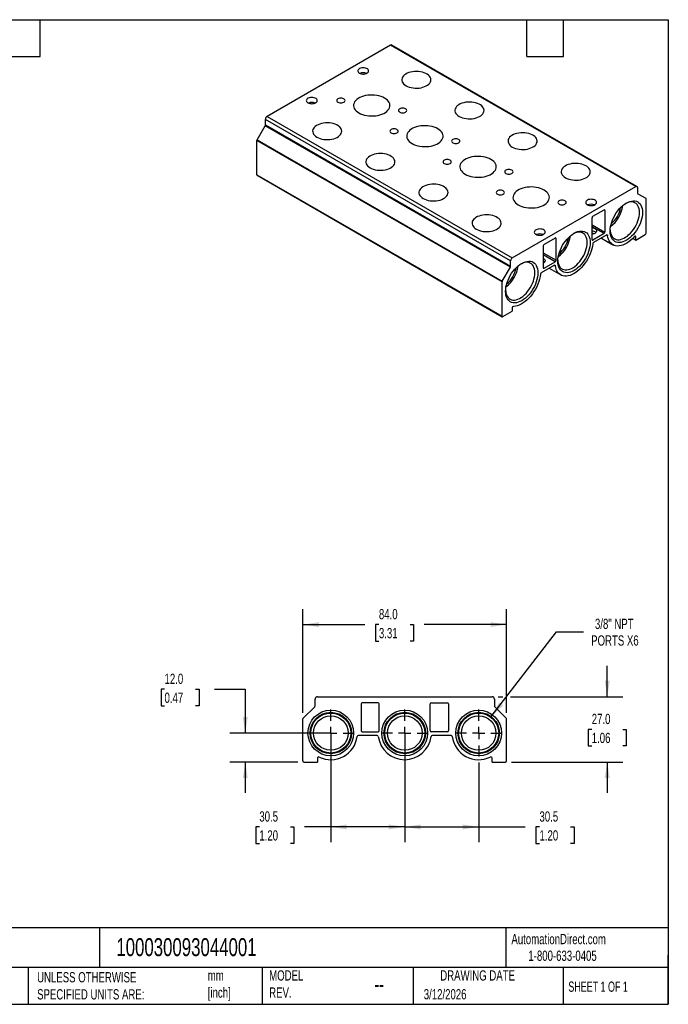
# Model space of a CAD drawing. Header units: millimetres. Extents: x 13 to 546, y 13 to 419.
# Tile 2 of 2: x 279 to 546, y 13 to 419. Entities that reach past the tile are written whole.
import ezdxf

# ---------------------------------------------------------------- set-up
doc = ezdxf.new("R2010")
doc.units = ezdxf.units.MM
doc.header["$LTSCALE"] = 2
doc.linetypes.add('SLD-Center', pattern=[19.05, 15.24, -1.27, 1.27, -1.27])
doc.linetypes.add('SLD-Solid', pattern=[0])
doc.layers.add('CENTER', color=40, linetype='SLD-Center')
doc.layers.add('DIMENSIONS', color=140, linetype='SLD-Solid', lineweight=25)
doc.layers.add('TEXT', color=140, linetype='SLD-Solid', lineweight=25)
doc.styles.add('SLDTEXTSTYLE0', font='TXT', dxfattribs={"width": 0.7})
doc.styles.add('SLDTEXTSTYLE1', font='TXT', dxfattribs={"width": 0.65})
doc.dimstyles.new('SLDDIMSTYLE0', dxfattribs={"dimtxt": 4.316016, "dimasz": 6.604, "dimexe": 0, "dimexo": 0.0625, "dimgap": 1.079004, "dimtad": 0, "dimtih": 1, "dimtoh": 1, "dimdec": 1, "dimrnd": 1e-09, "dimzin": 4, "dimdsep": 46, "dimtxsty": 'SLDTEXTSTYLE0', "dimsah": 1, "dimcen": 0.09, "dimadec": 0, "dimazin": 1, "dimtfac": 1, "dimtdec": 1, "dimtofl": 0, "dimtmove": 0, "dimatfit": 3, "dimfxl": 0, "dimfrac": 2, "dimtolj": 1, "dimtzin": 12, "dimarcsym": 0})
doc.dimstyles.new('SLDDIMSTYLE1', dxfattribs={"dimtxt": 4.316016, "dimasz": 6.604, "dimexe": 0, "dimexo": 0.0625, "dimgap": 1.079004, "dimtad": 0, "dimtih": 1, "dimtoh": 1, "dimdec": 1, "dimrnd": 1e-09, "dimzin": 4, "dimdsep": 46, "dimtxsty": 'SLDTEXTSTYLE0', "dimsah": 1, "dimcen": 0.09, "dimadec": 0, "dimazin": 1, "dimtfac": 1, "dimtdec": 1, "dimtmove": 0, "dimatfit": 0, "dimfxl": 0, "dimfrac": 2, "dimtolj": 1, "dimtzin": 12, "dimarcsym": 0})
doc.dimstyles.new('SLDDIMSTYLE2', dxfattribs={"dimtxt": 4.316016, "dimasz": 6.604, "dimexe": 0, "dimexo": 0.0625, "dimgap": 1.079004, "dimtad": 0, "dimtih": 1, "dimtoh": 1, "dimdec": 1, "dimrnd": 1e-09, "dimzin": 12, "dimdsep": 46, "dimtxsty": 'SLDTEXTSTYLE0', "dimsah": 1, "dimcen": 0.09, "dimadec": 0, "dimazin": 3, "dimtfac": 1, "dimtdec": 1, "dimtofl": 0, "dimtmove": 0, "dimatfit": 3, "dimfxl": 0, "dimfrac": 2, "dimtolj": 1, "dimtzin": 12, "dimarcsym": 0})
doc.dimstyles.new('SLDDIMSTYLE3', dxfattribs={"dimtxt": 4.316016, "dimasz": 6.604, "dimexe": 0, "dimexo": 0.0625, "dimgap": 1.079004, "dimtad": 0, "dimtih": 1, "dimtoh": 1, "dimdec": 1, "dimrnd": 1e-09, "dimzin": 12, "dimdsep": 46, "dimtxsty": 'SLDTEXTSTYLE0', "dimsah": 1, "dimcen": 0, "dimadec": 0, "dimazin": 3, "dimtfac": 1, "dimtdec": 1, "dimtofl": 0, "dimtmove": 0, "dimatfit": 3, "dimfxl": 0, "dimfrac": 2, "dimtolj": 1, "dimtzin": 12, "dimarcsym": 0})

# ---------------------------------------------------------------- blocks, each defined once
blk = doc.blocks.new('_D_1')
at = {"layer": 'DIMENSIONS'}
for p, q in [((520.93, 139.67), (520.93, 152.37)), ((475.92, 139.67), (477.91, 139.67)), ((480.95, 139.67), (527.28, 139.67)), ((514.52, 126.17), (513.07, 126.17)), ((513.07, 126.17), (513.07, 119.32)), ((527.34, 126.17), (528.79, 126.17)), ((528.79, 126.17), (528.79, 119.32)), ((513.07, 119.32), (514.52, 119.32)), ((528.79, 119.32), (527.34, 119.32)), ((481.42, 112.67), (527.28, 112.67)), ((520.93, 112.67), (520.93, 99.97))]:
    blk.add_line(p, q, dxfattribs=at)
for points in [[(520.93, 139.67), (521.95, 146.28), (519.91, 146.28)], [(520.93, 112.67), (519.91, 106.07), (521.95, 106.07)]]:
    blk.add_solid(points, dxfattribs=at)
at = {"layer": 'DIMENSIONS', "char_height": 4.233, "attachment_point": 1, "style": 'SLDTEXTSTYLE0'}
for s, insert in [('27.0', (514.52, 132.6)), ('1.06', (514.52, 124.77))]:
    blk.add_mtext(s, dxfattribs=dict(at, insert=insert))
blk = doc.blocks.new('_D_2')
at = {"layer": 'DIMENSIONS'}
for p, q in [((437.38, 112.46), (437.38, 79.57)), ((467.88, 112.46), (467.88, 79.57)), ((437.38, 85.92), (467.88, 85.92)), ((467.88, 85.92), (487.12, 85.92)), ((492.97, 85.92), (491.52, 85.92)), ((491.52, 85.92), (491.52, 79.06)), ((505.79, 85.92), (507.24, 85.92)), ((507.24, 85.92), (507.24, 79.06)), ((491.52, 79.06), (492.97, 79.06)), ((507.24, 79.06), (505.79, 79.06))]:
    blk.add_line(p, q, dxfattribs=at)
for points in [[(437.38, 85.92), (443.99, 84.9), (443.99, 86.93)], [(467.88, 85.92), (461.28, 86.93), (461.28, 84.9)]]:
    blk.add_solid(points, dxfattribs=at)
at = {"layer": 'DIMENSIONS', "char_height": 4.233, "attachment_point": 1, "style": 'SLDTEXTSTYLE0'}
for s, insert in [('30.5', (492.97, 92.34)), ('1.20', (492.97, 84.52))]:
    blk.add_mtext(s, dxfattribs=dict(at, insert=insert))
blk = doc.blocks.new('_D_3')
at = {"layer": 'DIMENSIONS'}
for p, q in [((473.09, 131.45), (499.99, 166.38)), ((499.99, 166.38), (511.11, 166.38))]:
    blk.add_line(p, q, dxfattribs=at)
blk.add_solid([(473.09, 131.45), (477.93, 136.06), (476.32, 137.3)], dxfattribs=at)
at = {"layer": 'DIMENSIONS', "char_height": 4.233, "attachment_point": 1, "style": 'SLDTEXTSTYLE0'}
for s, insert in [('3/8" NPT', (515.85, 171.84)), ('PORTS X6', (514.28, 164.98))]:
    blk.add_mtext(s, dxfattribs=dict(at, insert=insert))
blk = doc.blocks.new('_D_4')
at = {"layer": 'DIMENSIONS'}
for p, q in [((395.38, 133.01), (395.38, 175.78)), ((479.38, 133.01), (479.38, 175.78)), ((395.38, 169.43), (420.88, 169.43)), ((426.73, 169.43), (425.28, 169.43)), ((425.28, 169.43), (425.28, 162.57)), ((439.56, 169.43), (441.01, 169.43)), ((441.01, 169.43), (441.01, 162.57)), ((479.38, 169.43), (445.41, 169.43)), ((425.28, 162.57), (426.73, 162.57)), ((441.01, 162.57), (439.56, 162.57))]:
    blk.add_line(p, q, dxfattribs=at)
for points in [[(395.38, 169.43), (401.99, 168.41), (401.99, 170.44)], [(479.38, 169.43), (472.78, 170.44), (472.78, 168.41)]]:
    blk.add_solid(points, dxfattribs=at)
at = {"layer": 'DIMENSIONS', "char_height": 4.233, "attachment_point": 1, "style": 'SLDTEXTSTYLE0'}
for s, insert in [('84.0', (426.73, 175.85)), ('3.31', (426.73, 168.02))]:
    blk.add_mtext(s, dxfattribs=dict(at, insert=insert))
blk = doc.blocks.new('_D_5')
at = {"layer": 'DIMENSIONS'}
for p, q in [((338.3, 142.75), (336.85, 142.75)), ((336.85, 142.75), (336.85, 135.89)), ((351.13, 142.75), (352.58, 142.75)), ((352.58, 142.75), (352.58, 135.89)), ((358.91, 142.75), (371.61, 142.75)), ((371.61, 142.75), (371.61, 124.67)), ((336.85, 135.89), (338.3, 135.89)), ((352.58, 135.89), (351.13, 135.89)), ((404.34, 124.67), (365.26, 124.67)), ((393.34, 112.67), (365.26, 112.67)), ((371.61, 112.67), (371.61, 99.97))]:
    blk.add_line(p, q, dxfattribs=at)
for points in [[(371.61, 124.67), (372.63, 131.28), (370.6, 131.28)], [(371.61, 112.67), (370.6, 106.07), (372.63, 106.07)]]:
    blk.add_solid(points, dxfattribs=at)
at = {"layer": 'DIMENSIONS', "char_height": 4.233, "attachment_point": 1, "style": 'SLDTEXTSTYLE0'}
for s, insert in [('12.0', (338.3, 149.18)), ('0.47', (338.3, 141.35))]:
    blk.add_mtext(s, dxfattribs=dict(at, insert=insert))
blk = doc.blocks.new('_D_6')
at = {"layer": 'DIMENSIONS'}
for p, q in [((406.88, 122.13), (406.88, 79.57)), ((437.38, 122.13), (437.38, 79.57)), ((377.41, 85.92), (375.96, 85.92)), ((375.96, 85.92), (375.96, 79.06)), ((390.23, 85.92), (391.68, 85.92)), ((391.68, 85.92), (391.68, 79.06)), ((406.88, 85.92), (396.08, 85.92)), ((437.38, 85.92), (406.88, 85.92)), ((375.96, 79.06), (377.41, 79.06)), ((391.68, 79.06), (390.23, 79.06))]:
    blk.add_line(p, q, dxfattribs=at)
for points in [[(406.88, 85.92), (413.49, 84.9), (413.49, 86.93)], [(437.38, 85.92), (430.78, 86.93), (430.78, 84.9)]]:
    blk.add_solid(points, dxfattribs=at)
at = {"layer": 'DIMENSIONS', "char_height": 4.233, "attachment_point": 1, "style": 'SLDTEXTSTYLE0'}
for s, insert in [('30.5', (377.41, 92.34)), ('1.20', (377.41, 84.52))]:
    blk.add_mtext(s, dxfattribs=dict(at, insert=insert))
blk = doc.blocks.new('SW_CENTERMARKSYMBOL_0')
at = {"layer": 'CENTER', "color": 0}
for p, q in [((0, 5.08), (0, 9.6774)), ((-5.08, 0), (-9.6774, 0)), ((0, 0), (-2.54, 0)), ((0, 0), (0, 2.54)), ((0, 0), (0, -2.54)), ((0, 0), (2.54, 0)), ((5.08, 0), (9.6774, 0)), ((0, -5.08), (0, -9.6774))]:
    blk.add_line(p, q, dxfattribs=at)
blk = doc.blocks.new('SW_CENTERMARKSYMBOL_1')
at = {"layer": 'CENTER', "color": 0}
for p, q in [((0, 5.08), (0, 9.6774)), ((-5.08, 0), (-9.6774, 0)), ((0, 0), (-2.54, 0)), ((0, 0), (0, 2.54)), ((0, 0), (0, -2.54)), ((0, 0), (2.54, 0)), ((5.08, 0), (9.6774, 0)), ((0, -5.08), (0, -9.6774))]:
    blk.add_line(p, q, dxfattribs=at)
blk = doc.blocks.new('SW_CENTERMARKSYMBOL_2')
at = {"layer": 'CENTER', "color": 0}
for p, q in [((0, 5.08), (0, 9.6774)), ((-5.08, 0), (-9.6774, 0)), ((0, 0), (-2.54, 0)), ((0, 0), (0, 2.54)), ((0, 0), (0, -2.54)), ((0, 0), (2.54, 0)), ((5.08, 0), (9.6774, 0)), ((0, -5.08), (0, -9.6774))]:
    blk.add_line(p, q, dxfattribs=at)

msp = doc.modelspace()

# ---------------------------------------------------------------- linework, layer by layer
for p, q in [((431.56, 408.58), (380.64, 379.19)), ((532.67, 350.21), (431.56, 408.58)), ((533.17, 350.26), (432.06, 408.63)), ((398.68, 384.44), (398.68, 384.96)), ((481.05, 319.59), (379.94, 377.97)), ((379.94, 375.69), (379.94, 377.97)), ((380.64, 379.19), (481.76, 320.82)), ((376.51, 369.57), (379.83, 375.34)), ((480.95, 316.96), (379.83, 375.34)), ((379.94, 375.69), (481.05, 317.31)), ((477.52, 310.85), (376.4, 369.22)), ((376.4, 355.1), (376.4, 369.22)), ((376.51, 369.57), (477.62, 311.2)), ((376.4, 355.1), (477.52, 296.73)), ((376.51, 354.87), (477.62, 296.5)), ((481.76, 320.82), (532.67, 350.21)), ((533.38, 349.8), (533.38, 347.52)), ((533.48, 347.29), (536.81, 345.37)), ((536.92, 331.02), (536.92, 345.14)), ((514.64, 328.37), (514.64, 337.35)), ((514.99, 337.96), (519.59, 340.62)), ((519.94, 340.41), (519.59, 340.62)), ((519.94, 340.41), (519.94, 331.43)), ((514.64, 334.49), (519.94, 331.43)), ((519.59, 330.82), (514.64, 333.67)), ((514.64, 331.18), (515.43, 330.72)), ((519.59, 330.82), (514.99, 328.16)), ((520.72, 330.24), (515.28, 327.1)), ((521.07, 330.09), (520.77, 330.27)), ((532.32, 329.71), (532.67, 329.5)), ((532.67, 328.16), (536.56, 330.41)), ((532.67, 328.16), (532.67, 329.5)), ((494.49, 325.72), (494.49, 316.73)), ((499.44, 328.98), (494.84, 326.33)), ((499.79, 328.78), (499.44, 328.98)), ((499.79, 319.8), (499.79, 328.78)), ((514.64, 328.37), (514.99, 328.16)), ((518.49, 328.96), (523.28, 326.19)), ((531.48, 328.85), (532.67, 328.16)), ((494.49, 322.86), (499.79, 319.8)), ((499.44, 319.18), (494.49, 322.04)), ((481.05, 317.31), (481.05, 319.59)), ((499.15, 317.79), (493.71, 314.65)), ((494.84, 316.53), (499.44, 319.18)), ((499.5, 317.64), (499.2, 317.82)), ((477.62, 311.2), (480.95, 316.96)), ((494.49, 316.73), (494.84, 316.53)), ((496.92, 316.51), (501.72, 313.74)), ((477.52, 296.73), (477.52, 310.85)), ((477.87, 296.53), (481.76, 298.77)), ((481.76, 300.11), (481.76, 298.77)), ((400.38, 135.88), (400.38, 138.67)), ((401.38, 139.67), (473.38, 139.67)), ((474.38, 138.67), (474.38, 135.88)), ((395.53, 130.82), (400.24, 135.53)), ((419.38, 136.67), (419.38, 125.67)), ((426.38, 137.17), (419.88, 137.17)), ((426.88, 125.67), (426.88, 136.67)), ((447.88, 125.67), (447.88, 136.67)), ((448.38, 137.17), (454.88, 137.17)), ((455.38, 136.67), (455.38, 125.67)), ((474.53, 135.53), (479.24, 130.82)), ((395.38, 113.17), (395.38, 130.47)), ((479.38, 113.17), (479.38, 130.47)), ((425.98, 123.67), (418.28, 123.67)), ((419.88, 125.17), (426.38, 125.17)), ((454.88, 125.17), (448.38, 125.17)), ((456.48, 123.67), (448.78, 123.67)), ((401.38, 114.32), (401.38, 112.67)), ((473.38, 112.67), (473.38, 114.32)), ((395.88, 112.67), (401.38, 112.67)), ((473.38, 112.67), (478.88, 112.67))]:
    msp.add_line(p, q)
at = {"flags": 128}
for points in [[(418.65, 397.05), (419.06, 396.86), (419.53, 396.74), (420.05, 396.67), (420.57, 396.68), (421.07, 396.76), (421.53, 396.9), (421.92, 397.1), (422.22, 397.35), (422.42, 397.63), (422.49, 397.93), (422.45, 398.23), (422.28, 398.52), (422.01, 398.77), (421.64, 398.99), (421.19, 399.15), (420.7, 399.24), (420.18, 399.27), (419.66, 399.22), (419.17, 399.11), (418.75, 398.94), (418.4, 398.71), (418.15, 398.45), (418.02, 398.16), (418, 397.86), (418.11, 397.56), (418.33, 397.29), (418.65, 397.05)], [(437.92, 391.85), (438.55, 391.53), (439.25, 391.27), (440.01, 391.06), (440.81, 390.92), (441.64, 390.84), (442.48, 390.84), (443.31, 390.89), (444.12, 391.02), (444.89, 391.21), (445.6, 391.46), (446.25, 391.76), (446.83, 392.11), (447.31, 392.51), (447.69, 392.94), (447.96, 393.4), (448.12, 393.87), (448.16, 394.36), (448.09, 394.84), (447.9, 395.31), (447.6, 395.76), (447.19, 396.18), (446.69, 396.57), (446.1, 396.91), (445.43, 397.2), (444.7, 397.43), (443.92, 397.61), (443.1, 397.72), (442.27, 397.76), (441.43, 397.73), (440.61, 397.64), (439.82, 397.48), (439.07, 397.26), (438.39, 396.99), (437.77, 396.66), (437.25, 396.28), (436.82, 395.87), (436.49, 395.42), (436.27, 394.96), (436.17, 394.48), (436.19, 393.99), (436.32, 393.52), (436.56, 393.05), (436.92, 392.62), (437.37, 392.21), (437.92, 391.85)], [(397.44, 384.8), (397.85, 384.62), (398.32, 384.49), (398.83, 384.43), (399.36, 384.44), (399.86, 384.52), (400.32, 384.66), (400.71, 384.86), (401.01, 385.11), (401.2, 385.39), (401.28, 385.68), (401.23, 385.98), (401.07, 386.27), (400.79, 386.53), (400.42, 386.74), (399.98, 386.9), (399.48, 386.99), (398.96, 387.02), (398.45, 386.98), (397.96, 386.87), (397.53, 386.69), (397.19, 386.47), (396.94, 386.2), (396.8, 385.91), (396.79, 385.61), (396.89, 385.31), (397.11, 385.04), (397.44, 384.8)], [(409.85, 385.03), (410.2, 384.87), (410.61, 384.77), (411.05, 384.74), (411.49, 384.77), (411.9, 384.87), (412.25, 385.03), (412.52, 385.23), (412.69, 385.47), (412.75, 385.72), (412.69, 385.98), (412.52, 386.21), (412.25, 386.42), (411.9, 386.57), (411.49, 386.67), (411.05, 386.7), (410.61, 386.67), (410.2, 386.57), (409.85, 386.42), (409.58, 386.21), (409.41, 385.98), (409.35, 385.72), (409.41, 385.47), (409.58, 385.23), (409.85, 385.03)], [(418.47, 380.62), (419.18, 380.26), (419.96, 379.95), (420.8, 379.71), (421.69, 379.52), (422.6, 379.4), (423.54, 379.35), (424.48, 379.37), (425.41, 379.46), (426.32, 379.61), (427.18, 379.82), (427.99, 380.1), (428.74, 380.43), (429.4, 380.82), (429.98, 381.25), (430.46, 381.72), (430.83, 382.21), (431.1, 382.74), (431.24, 383.27), (431.27, 383.82), (431.19, 384.36), (430.98, 384.89), (430.66, 385.4), (430.23, 385.89), (429.7, 386.33), (429.08, 386.74), (428.37, 387.1), (427.6, 387.41), (426.76, 387.65), (425.87, 387.84), (424.95, 387.96), (424.01, 388.01), (423.07, 387.99), (422.14, 387.91), (421.24, 387.75), (420.37, 387.54), (419.56, 387.26), (418.82, 386.93), (418.15, 386.54), (417.57, 386.11), (417.1, 385.65), (416.72, 385.15), (416.46, 384.63), (416.31, 384.09), (416.28, 383.55), (416.37, 383), (416.58, 382.47), (416.89, 381.96), (417.32, 381.48), (417.85, 381.03), (418.47, 380.62)], [(435.3, 380.95), (435.66, 380.79), (436.07, 380.69), (436.51, 380.66), (436.95, 380.69), (437.36, 380.79), (437.71, 380.95), (437.98, 381.15), (438.15, 381.39), (438.21, 381.64), (438.15, 381.89), (437.98, 382.13), (437.71, 382.33), (437.36, 382.49), (436.95, 382.59), (436.51, 382.62), (436.07, 382.59), (435.66, 382.49), (435.3, 382.33), (435.03, 382.13), (434.86, 381.89), (434.81, 381.64), (434.86, 381.39), (435.03, 381.15), (435.3, 380.95)], [(459.84, 379.19), (460.47, 378.87), (461.17, 378.61), (461.93, 378.41), (462.73, 378.27), (463.56, 378.19), (464.4, 378.18), (465.23, 378.24), (466.04, 378.37), (466.81, 378.55), (467.52, 378.8), (468.18, 379.11), (468.75, 379.46), (469.23, 379.86), (469.61, 380.29), (469.88, 380.74), (470.04, 381.22), (470.08, 381.7), (470.01, 382.18), (469.82, 382.65), (469.52, 383.1), (469.12, 383.53), (468.61, 383.91), (468.02, 384.25), (467.35, 384.55), (466.62, 384.78), (465.84, 384.95), (465.02, 385.06), (464.19, 385.1), (463.35, 385.08), (462.53, 384.99), (461.74, 384.83), (460.99, 384.61), (460.31, 384.33), (459.69, 384), (459.17, 383.63), (458.74, 383.21), (458.41, 382.77), (458.19, 382.3), (458.09, 381.82), (458.11, 381.34), (458.24, 380.86), (458.48, 380.4), (458.84, 379.96), (459.29, 379.56), (459.84, 379.19)], [(401.15, 370.62), (401.78, 370.3), (402.48, 370.04), (403.24, 369.83), (404.04, 369.69), (404.87, 369.62), (405.71, 369.61), (406.54, 369.67), (407.35, 369.79), (408.12, 369.98), (408.83, 370.23), (409.49, 370.53), (410.06, 370.89), (410.54, 371.28), (410.92, 371.71), (411.19, 372.17), (411.35, 372.65), (411.39, 373.13), (411.32, 373.61), (411.13, 374.08), (410.83, 374.53), (410.43, 374.95), (409.92, 375.34), (409.33, 375.68), (408.66, 375.97), (407.93, 376.21), (407.15, 376.38), (406.33, 376.49), (405.5, 376.53), (404.66, 376.51), (403.84, 376.41), (403.05, 376.26), (402.3, 376.04), (401.62, 375.76), (401.01, 375.43), (400.48, 375.05), (400.05, 374.64), (399.72, 374.2), (399.5, 373.73), (399.4, 373.25), (399.42, 372.77), (399.55, 372.29), (399.79, 371.83), (400.15, 371.39), (400.6, 370.98), (401.15, 370.62)], [(431.77, 372.37), (432.12, 372.22), (432.53, 372.12), (432.97, 372.09), (433.41, 372.12), (433.82, 372.22), (434.17, 372.37), (434.44, 372.58), (434.61, 372.81), (434.67, 373.07), (434.61, 373.32), (434.44, 373.56), (434.17, 373.76), (433.82, 373.92), (433.41, 374.02), (432.97, 374.05), (432.53, 374.02), (432.12, 373.92), (431.77, 373.76), (431.5, 373.56), (431.33, 373.32), (431.27, 373.07), (431.33, 372.81), (431.5, 372.58), (431.77, 372.37)], [(440.39, 367.97), (441.1, 367.61), (441.88, 367.3), (442.72, 367.05), (443.61, 366.87), (444.53, 366.75), (445.46, 366.7), (446.4, 366.72), (447.33, 366.8), (448.24, 366.95), (449.1, 367.17), (449.91, 367.45), (450.66, 367.78), (451.32, 368.16), (451.9, 368.59), (452.38, 369.06), (452.75, 369.56), (453.02, 370.08), (453.17, 370.62), (453.19, 371.16), (453.11, 371.7), (452.9, 372.23), (452.58, 372.75), (452.15, 373.23), (451.62, 373.68), (451, 374.09), (450.3, 374.45), (449.52, 374.75), (448.68, 375), (447.79, 375.18), (446.87, 375.3), (445.93, 375.35), (444.99, 375.34), (444.06, 375.25), (443.16, 375.1), (442.29, 374.88), (441.48, 374.61), (440.74, 374.27), (440.07, 373.89), (439.5, 373.46), (439.02, 372.99), (438.64, 372.49), (438.38, 371.97), (438.23, 371.43), (438.2, 370.89), (438.29, 370.35), (438.5, 369.82), (438.82, 369.31), (439.24, 368.82), (439.77, 368.37), (440.39, 367.97)], [(457.22, 368.29), (457.58, 368.14), (457.99, 368.04), (458.43, 368), (458.87, 368.04), (459.28, 368.14), (459.63, 368.29), (459.9, 368.5), (460.07, 368.73), (460.13, 368.99), (460.07, 369.24), (459.9, 369.48), (459.63, 369.68), (459.28, 369.84), (458.87, 369.93), (458.43, 369.97), (457.99, 369.93), (457.58, 369.84), (457.22, 369.68), (456.95, 369.48), (456.78, 369.24), (456.73, 368.99), (456.78, 368.73), (456.95, 368.5), (457.22, 368.29)], [(481.76, 366.54), (482.39, 366.22), (483.09, 365.96), (483.85, 365.75), (484.65, 365.61), (485.48, 365.54), (486.32, 365.53), (487.15, 365.59), (487.96, 365.71), (488.73, 365.9), (489.44, 366.15), (490.1, 366.45), (490.67, 366.81), (491.15, 367.2), (491.53, 367.63), (491.8, 368.09), (491.96, 368.56), (492, 369.05), (491.93, 369.53), (491.74, 370), (491.44, 370.45), (491.04, 370.87), (490.53, 371.26), (489.94, 371.6), (489.27, 371.89), (488.54, 372.13), (487.76, 372.3), (486.94, 372.41), (486.11, 372.45), (485.27, 372.42), (484.45, 372.33), (483.66, 372.17), (482.91, 371.95), (482.23, 371.68), (481.62, 371.35), (481.09, 370.97), (480.66, 370.56), (480.33, 370.11), (480.11, 369.65), (480.01, 369.17), (480.03, 368.68), (480.16, 368.21), (480.4, 367.74), (480.76, 367.31), (481.21, 366.9), (481.76, 366.54)], [(423.07, 357.96), (423.7, 357.65), (424.4, 357.38), (425.16, 357.18), (425.96, 357.04), (426.79, 356.96), (427.63, 356.95), (428.46, 357.01), (429.27, 357.14), (430.04, 357.33), (430.75, 357.58), (431.41, 357.88), (431.98, 358.23), (432.46, 358.63), (432.84, 359.06), (433.11, 359.52), (433.27, 359.99), (433.31, 360.47), (433.24, 360.96), (433.05, 361.43), (432.75, 361.88), (432.35, 362.3), (431.84, 362.69), (431.25, 363.03), (430.58, 363.32), (429.85, 363.55), (429.07, 363.73), (428.25, 363.83), (427.42, 363.88), (426.58, 363.85), (425.76, 363.76), (424.97, 363.6), (424.22, 363.38), (423.54, 363.11), (422.93, 362.78), (422.4, 362.4), (421.97, 361.99), (421.64, 361.54), (421.42, 361.07), (421.32, 360.59), (421.34, 360.11), (421.47, 359.63), (421.71, 359.17), (422.07, 358.73), (422.52, 358.33), (423.07, 357.96)], [(462.32, 355.31), (463.02, 354.95), (463.8, 354.65), (464.64, 354.4), (465.53, 354.21), (466.45, 354.1), (467.38, 354.05), (468.32, 354.06), (469.25, 354.15), (470.16, 354.3), (471.02, 354.51), (471.83, 354.79), (472.58, 355.12), (473.24, 355.51), (473.82, 355.94), (474.3, 356.41), (474.68, 356.91), (474.94, 357.43), (475.09, 357.97), (475.11, 358.51), (475.03, 359.05), (474.82, 359.58), (474.5, 360.09), (474.07, 360.58), (473.54, 361.03), (472.92, 361.43), (472.22, 361.79), (471.44, 362.1), (470.6, 362.35), (469.71, 362.53), (468.79, 362.65), (467.85, 362.7), (466.91, 362.68), (465.98, 362.6), (465.08, 362.45), (464.21, 362.23), (463.4, 361.95), (462.66, 361.62), (461.99, 361.24), (461.42, 360.81), (460.94, 360.34), (460.56, 359.84), (460.3, 359.32), (460.15, 358.78), (460.12, 358.24), (460.21, 357.7), (460.42, 357.16), (460.74, 356.65), (461.16, 356.17), (461.69, 355.72), (462.32, 355.31)], [(453.69, 359.72), (454.04, 359.56), (454.45, 359.47), (454.89, 359.43), (455.33, 359.47), (455.74, 359.56), (456.09, 359.72), (456.36, 359.92), (456.53, 360.16), (456.59, 360.41), (456.53, 360.67), (456.36, 360.9), (456.09, 361.11), (455.74, 361.26), (455.33, 361.36), (454.89, 361.4), (454.45, 361.36), (454.04, 361.26), (453.69, 361.11), (453.42, 360.9), (453.25, 360.67), (453.19, 360.41), (453.25, 360.16), (453.42, 359.92), (453.69, 359.72)], [(503.68, 353.88), (504.31, 353.57), (505.01, 353.3), (505.77, 353.1), (506.57, 352.96), (507.4, 352.88), (508.24, 352.87), (509.07, 352.93), (509.88, 353.06), (510.65, 353.25), (511.37, 353.49), (512.02, 353.8), (512.59, 354.15), (513.07, 354.55), (513.45, 354.98), (513.72, 355.44), (513.88, 355.91), (513.92, 356.39), (513.85, 356.87), (513.66, 357.34), (513.36, 357.8), (512.96, 358.22), (512.45, 358.6), (511.86, 358.95), (511.19, 359.24), (510.46, 359.47), (509.68, 359.64), (508.86, 359.75), (508.03, 359.79), (507.19, 359.77), (506.37, 359.68), (505.58, 359.52), (504.83, 359.3), (504.15, 359.02), (503.54, 358.69), (503.01, 358.32), (502.58, 357.9), (502.25, 357.46), (502.03, 356.99), (501.93, 356.51), (501.95, 356.03), (502.08, 355.55), (502.32, 355.09), (502.68, 354.65), (503.13, 354.25), (503.68, 353.88)], [(479.14, 355.64), (479.5, 355.48), (479.91, 355.38), (480.35, 355.35), (480.79, 355.38), (481.2, 355.48), (481.55, 355.64), (481.82, 355.84), (481.99, 356.08), (482.05, 356.33), (481.99, 356.59), (481.82, 356.82), (481.55, 357.03), (481.2, 357.18), (480.79, 357.28), (480.35, 357.31), (479.91, 357.28), (479.5, 357.18), (479.14, 357.03), (478.87, 356.82), (478.7, 356.59), (478.65, 356.33), (478.7, 356.08), (478.87, 355.84), (479.14, 355.64)], [(444.99, 345.31), (445.62, 344.99), (446.32, 344.73), (447.08, 344.53), (447.88, 344.38), (448.71, 344.31), (449.55, 344.3), (450.38, 344.36), (451.19, 344.48), (451.96, 344.67), (452.68, 344.92), (453.33, 345.23), (453.9, 345.58), (454.38, 345.98), (454.76, 346.41), (455.03, 346.86), (455.19, 347.34), (455.23, 347.82), (455.16, 348.3), (454.97, 348.77), (454.67, 349.22), (454.27, 349.65), (453.76, 350.03), (453.17, 350.37), (452.5, 350.66), (451.77, 350.9), (450.99, 351.07), (450.17, 351.18), (449.34, 351.22), (448.5, 351.2), (447.68, 351.1), (446.89, 350.95), (446.14, 350.73), (445.46, 350.45), (444.85, 350.12), (444.32, 349.75), (443.89, 349.33), (443.56, 348.89), (443.34, 348.42), (443.24, 347.94), (443.26, 347.46), (443.39, 346.98), (443.63, 346.52), (443.99, 346.08), (444.44, 345.67), (444.99, 345.31)], [(484.24, 342.66), (484.94, 342.3), (485.72, 341.99), (486.56, 341.74), (487.45, 341.56), (488.37, 341.44), (489.3, 341.39), (490.24, 341.41), (491.17, 341.49), (492.08, 341.64), (492.94, 341.86), (493.75, 342.14), (494.5, 342.47), (495.16, 342.86), (495.74, 343.28), (496.22, 343.75), (496.6, 344.25), (496.86, 344.77), (497.01, 345.31), (497.04, 345.85), (496.95, 346.4), (496.74, 346.93), (496.42, 347.44), (495.99, 347.92), (495.47, 348.37), (494.84, 348.78), (494.14, 349.14), (493.36, 349.44), (492.52, 349.69), (491.63, 349.88), (490.71, 349.99), (489.77, 350.05), (488.83, 350.03), (487.9, 349.94), (487, 349.79), (486.13, 349.58), (485.32, 349.3), (484.58, 348.97), (483.91, 348.58), (483.34, 348.15), (482.86, 347.68), (482.48, 347.18), (482.22, 346.66), (482.07, 346.13), (482.04, 345.58), (482.13, 345.04), (482.34, 344.51), (482.66, 344), (483.08, 343.51), (483.61, 343.06), (484.24, 342.66)], [(475.61, 347.07), (475.96, 346.91), (476.37, 346.81), (476.81, 346.78), (477.25, 346.81), (477.66, 346.91), (478.01, 347.07), (478.28, 347.27), (478.45, 347.51), (478.51, 347.76), (478.45, 348.01), (478.28, 348.25), (478.01, 348.45), (477.66, 348.61), (477.25, 348.71), (476.81, 348.74), (476.37, 348.71), (475.96, 348.61), (475.61, 348.45), (475.34, 348.25), (475.17, 348.01), (475.11, 347.76), (475.17, 347.51), (475.34, 347.27), (475.61, 347.07)], [(501.06, 342.98), (501.42, 342.83), (501.83, 342.73), (502.27, 342.7), (502.71, 342.73), (503.12, 342.83), (503.47, 342.98), (503.74, 343.19), (503.91, 343.42), (503.97, 343.68), (503.91, 343.93), (503.74, 344.17), (503.47, 344.37), (503.12, 344.53), (502.71, 344.63), (502.27, 344.66), (501.83, 344.63), (501.42, 344.53), (501.06, 344.37), (500.79, 344.17), (500.62, 343.93), (500.57, 343.68), (500.62, 343.42), (500.79, 343.19), (501.06, 342.98)], [(512.7, 342.76), (513.11, 342.57), (513.58, 342.44), (514.09, 342.38), (514.61, 342.39), (515.12, 342.47), (515.58, 342.61), (515.97, 342.81), (516.27, 343.06), (516.46, 343.34), (516.54, 343.64), (516.49, 343.94), (516.33, 344.23), (516.05, 344.48), (515.68, 344.7), (515.24, 344.85), (514.74, 344.95), (514.22, 344.98), (513.71, 344.93), (513.22, 344.82), (512.79, 344.65), (512.44, 344.42), (512.2, 344.16), (512.06, 343.87), (512.05, 343.56), (512.15, 343.27), (512.37, 343), (512.7, 342.76)], [(535.45, 339.56), (535.41, 338.68), (535.28, 337.75), (535.08, 336.81), (534.79, 335.84), (534.43, 334.88), (534, 333.92), (533.5, 332.99), (532.94, 332.1), (532.33, 331.24), (531.68, 330.45), (530.99, 329.72), (530.27, 329.07), (529.53, 328.5), (528.78, 328.02), (528.04, 327.63), (527.3, 327.35), (526.58, 327.18), (525.89, 327.11), (525.24, 327.15), (524.63, 327.3), (524.07, 327.55), (523.57, 327.91), (523.14, 328.36), (522.78, 328.91), (522.49, 329.54), (522.28, 330.25), (522.16, 331.03), (522.12, 331.87), (522.16, 332.75), (522.28, 333.68), (522.49, 334.63), (522.78, 335.59), (523.14, 336.55), (523.57, 337.51), (524.07, 338.44), (524.63, 339.33), (525.24, 340.19), (525.89, 340.98), (526.58, 341.71), (527.3, 342.36), (528.04, 342.93), (528.78, 343.41), (529.53, 343.8), (530.27, 344.08), (530.99, 344.25), (531.68, 344.32), (532.33, 344.28), (532.94, 344.13), (533.5, 343.88), (534, 343.52), (534.43, 343.07), (534.79, 342.52), (535.08, 341.89), (535.28, 341.18), (535.41, 340.4), (535.45, 339.56)], [(534.2, 339.56), (534.16, 340.35), (534.04, 341.08), (533.84, 341.74), (533.56, 342.32), (533.21, 342.82), (532.79, 343.23), (532.31, 343.54), (531.77, 343.76), (531.18, 343.86), (530.55, 343.86), (529.89, 343.76), (529.21, 343.55), (528.51, 343.24), (528.46, 343.22)], [(466.91, 332.66), (467.54, 332.34), (468.25, 332.08), (469, 331.87), (469.8, 331.73), (470.63, 331.65), (471.47, 331.65), (472.3, 331.7), (473.11, 331.83), (473.88, 332.02), (474.6, 332.27), (475.25, 332.57), (475.82, 332.93), (476.3, 333.32), (476.68, 333.75), (476.95, 334.21), (477.11, 334.68), (477.15, 335.17), (477.08, 335.65), (476.89, 336.12), (476.59, 336.57), (476.19, 336.99), (475.68, 337.38), (475.09, 337.72), (474.42, 338.01), (473.69, 338.24), (472.91, 338.42), (472.09, 338.53), (471.26, 338.57), (470.42, 338.54), (469.6, 338.45), (468.81, 338.29), (468.06, 338.07), (467.38, 337.8), (466.77, 337.47), (466.24, 337.09), (465.81, 336.68), (465.48, 336.23), (465.26, 335.77), (465.16, 335.29), (465.18, 334.8), (465.31, 334.33), (465.55, 333.86), (465.91, 333.43), (466.36, 333.02), (466.91, 332.66)], [(522.12, 332.24), (522.16, 331.8), (522.28, 331.07), (522.48, 330.41), (522.76, 329.83), (523.11, 329.33), (523.53, 328.92), (524.01, 328.61), (524.55, 328.4), (525.14, 328.29), (525.77, 328.29), (526.43, 328.39), (527.11, 328.6), (527.81, 328.91), (528.51, 329.31), (529.21, 329.81), (529.89, 330.39), (530.55, 331.05), (531.18, 331.78), (531.77, 332.56), (532.31, 333.39), (532.79, 334.26), (533.21, 335.16), (533.56, 336.06), (533.84, 336.97), (534.04, 337.86), (534.16, 338.73), (534.2, 339.56)], [(491.48, 330.51), (491.89, 330.33), (492.37, 330.2), (492.88, 330.14), (493.4, 330.15), (493.91, 330.22), (494.36, 330.37), (494.76, 330.57), (495.05, 330.81), (495.25, 331.09), (495.32, 331.39), (495.28, 331.69), (495.11, 331.98), (494.84, 332.24), (494.47, 332.45), (494.03, 332.61), (493.53, 332.7), (493.01, 332.73), (492.49, 332.69), (492.01, 332.57), (491.58, 332.4), (491.23, 332.18), (490.98, 331.91), (490.85, 331.62), (490.83, 331.32), (490.94, 331.02), (491.16, 330.75), (491.48, 330.51)], [(513.88, 327.11), (513.84, 326.23), (513.72, 325.3), (513.51, 324.35), (513.22, 323.39), (512.86, 322.43), (512.43, 321.47), (511.93, 320.54), (511.37, 319.65), (510.76, 318.79), (510.11, 318), (509.42, 317.27), (508.7, 316.62), (507.96, 316.05), (507.22, 315.57), (506.47, 315.18), (505.73, 314.9), (505.01, 314.73), (504.32, 314.66), (503.67, 314.7), (503.06, 314.85), (502.5, 315.1), (502, 315.46), (501.57, 315.91), (501.21, 316.46), (500.92, 317.09), (500.72, 317.8), (500.59, 318.58), (500.55, 319.42), (500.59, 320.3), (500.72, 321.23), (500.92, 322.18), (501.21, 323.14), (501.57, 324.1), (502, 325.06), (502.5, 325.99), (503.06, 326.88), (503.67, 327.74), (504.32, 328.53), (505.01, 329.26), (505.73, 329.91), (506.47, 330.48), (507.22, 330.96), (507.96, 331.35), (508.7, 331.63), (509.42, 331.8), (510.11, 331.87), (510.76, 331.83), (511.37, 331.68), (511.93, 331.43), (512.43, 331.07), (512.86, 330.62), (513.22, 330.07), (513.51, 329.44), (513.72, 328.73), (513.84, 327.95), (513.88, 327.11)], [(512.63, 327.11), (512.59, 327.9), (512.47, 328.63), (512.27, 329.29), (511.99, 329.87), (511.64, 330.37), (511.22, 330.78), (510.74, 331.09), (510.2, 331.31), (509.61, 331.41), (508.99, 331.41), (508.33, 331.31), (507.64, 331.1), (506.94, 330.79), (506.9, 330.77)], [(515.88, 332.76), (516.2, 332.52), (516.42, 332.25), (516.53, 331.95), (516.51, 331.65), (516.38, 331.36), (516.13, 331.09), (515.78, 330.87), (515.36, 330.69), (514.87, 330.58), (514.64, 330.55)], [(520.72, 330.24), (520.78, 330.27), (520.85, 330.29), (520.9, 330.29), (520.95, 330.28), (521, 330.25), (521.03, 330.21), (521.06, 330.16), (521.07, 330.09)], [(532.17, 329.58), (531.41, 328.78), (530.63, 328.06), (529.83, 327.42), (529.02, 326.87), (528.2, 326.42), (527.39, 326.07), (526.6, 325.83), (525.83, 325.7), (525.09, 325.68), (524.39, 325.77), (523.74, 325.96), (523.15, 326.27), (522.62, 326.68), (522.16, 327.19), (521.77, 327.79), (521.45, 328.48), (521.22, 329.25), (521.07, 330.09)], [(532.67, 329.5), (532.66, 329.6), (532.63, 329.68), (532.58, 329.73), (532.51, 329.75), (532.43, 329.75), (532.34, 329.72), (532.25, 329.66), (532.17, 329.58)], [(514.93, 326.55), (514.78, 325.55), (514.56, 324.54), (514.26, 323.51), (513.88, 322.48), (513.43, 321.45), (512.92, 320.45), (512.35, 319.47), (511.72, 318.54), (511.04, 317.65), (510.33, 316.83), (509.58, 316.07), (508.81, 315.39), (508.02, 314.79), (507.22, 314.28), (506.42, 313.87), (505.63, 313.56), (504.85, 313.34), (504.11, 313.24), (503.39, 313.24), (502.72, 313.34), (502.09, 313.55), (501.51, 313.86), (501, 314.28), (500.55, 314.78), (500.18, 315.38), (499.87, 316.06), (499.65, 316.82), (499.5, 317.64)], [(500.56, 319.79), (500.59, 319.35), (500.71, 318.62), (500.91, 317.96), (501.19, 317.38), (501.54, 316.88), (501.96, 316.47), (502.45, 316.16), (502.98, 315.95), (503.57, 315.84), (504.2, 315.84), (504.86, 315.94), (505.54, 316.15), (506.24, 316.46), (506.94, 316.86), (507.64, 317.36), (508.33, 317.94), (508.99, 318.6), (509.61, 319.33), (510.2, 320.11), (510.74, 320.94), (511.22, 321.81), (511.64, 322.71), (511.99, 323.61), (512.27, 324.52), (512.47, 325.41), (512.59, 326.28), (512.63, 327.11)], [(492.32, 314.66), (492.27, 313.78), (492.15, 312.85), (491.94, 311.9), (491.66, 310.94), (491.29, 309.98), (490.86, 309.02), (490.36, 308.09), (489.81, 307.2), (489.2, 306.34), (488.54, 305.55), (487.85, 304.82), (487.13, 304.17), (486.4, 303.6), (485.65, 303.12), (484.9, 302.73), (484.17, 302.45), (483.45, 302.28), (482.76, 302.21), (482.1, 302.25), (481.49, 302.4), (480.94, 302.65), (480.44, 303.01), (480.01, 303.46), (479.64, 304.01), (479.36, 304.64), (479.15, 305.35), (479.03, 306.13), (478.98, 306.97), (479.03, 307.85), (479.15, 308.78), (479.36, 309.72), (479.64, 310.69), (480.01, 311.65), (480.44, 312.61), (480.94, 313.54), (481.49, 314.43), (482.1, 315.29), (482.76, 316.08), (483.45, 316.81), (484.17, 317.46), (484.9, 318.03), (485.65, 318.51), (486.4, 318.9), (487.13, 319.18), (487.85, 319.35), (488.54, 319.42), (489.2, 319.38), (489.81, 319.23), (490.36, 318.98), (490.86, 318.62), (491.29, 318.17), (491.66, 317.62), (491.94, 316.99), (492.15, 316.28), (492.27, 315.5), (492.32, 314.66)], [(491.07, 314.66), (491.03, 315.45), (490.91, 316.18), (490.7, 316.84), (490.43, 317.42), (490.07, 317.92), (489.65, 318.33), (489.17, 318.64), (488.63, 318.85), (488.05, 318.96), (487.42, 318.96), (486.76, 318.86), (486.08, 318.65), (485.38, 318.34), (485.33, 318.32)], [(494.49, 320.6), (494.67, 320.51), (494.99, 320.27), (495.21, 320), (495.32, 319.7), (495.3, 319.4), (495.17, 319.11), (494.92, 318.85), (494.57, 318.62), (494.49, 318.58)], [(495.06, 318.98), (494.84, 319.17), (494.49, 319.38)], [(499.15, 317.79), (499.22, 317.82), (499.28, 317.84), (499.34, 317.84), (499.39, 317.83), (499.43, 317.8), (499.47, 317.76), (499.49, 317.71), (499.5, 317.64)], [(478.99, 307.34), (479.02, 306.9), (479.15, 306.17), (479.35, 305.51), (479.63, 304.93), (479.98, 304.43), (480.4, 304.02), (480.88, 303.71), (481.42, 303.5), (482, 303.39), (482.63, 303.39), (483.29, 303.49), (483.98, 303.7), (484.67, 304.01), (485.38, 304.41), (486.08, 304.91), (486.76, 305.49), (487.42, 306.15), (488.05, 306.88), (488.63, 307.66), (489.17, 308.49), (489.65, 309.36), (490.07, 310.26), (490.43, 311.16), (490.7, 312.07), (490.91, 312.96), (491.03, 313.83), (491.07, 314.66)], [(493.36, 314.1), (493.21, 313.08), (492.98, 312.04), (492.67, 310.99), (492.28, 309.94), (491.81, 308.9), (491.28, 307.87), (490.69, 306.88), (490.04, 305.94), (489.35, 305.04), (488.61, 304.22), (487.84, 303.46), (487.04, 302.78), (486.23, 302.2), (485.42, 301.7), (484.6, 301.31), (483.8, 301.02), (483.02, 300.84), (482.27, 300.77)]]:
    msp.add_lwpolyline(points, dxfattribs=at)
for centre, radius in [((406.88, 124.67), 9.43), ((406.88, 124.67), 8.55), ((406.88, 124.67), 8.26), ((406.88, 124.67), 7.14), ((437.38, 124.67), 9.43), ((437.38, 124.67), 8.55), ((437.38, 124.67), 8.26), ((437.38, 124.67), 7.14), ((467.88, 124.67), 9.43), ((467.88, 124.67), 8.55), ((467.88, 124.67), 8.26), ((467.88, 124.67), 7.14)]:
    msp.add_circle(centre, radius)
for centre, radius, start, end in [((431.85, 408.17), 0.503, 65.6929, 125.6176), ((420.24, 393.7), 3.53, 66.81, 113.19), ((399.03, 381.45), 3.53, 66.81, 113.19), ((381.47, 377.9), 1.54, 122.6055, 177.3945), ((379.22, 375.71), 0.721, 328.8563, 358.0435), ((377.12, 369.2), 0.721, 148.8563, 178.0435), ((376.65, 355.08), 0.246, 173.7012, 234.9867), ((532.95, 349.87), 0.437, 350.786, 129.2033), ((533.63, 347.5), 0.252, 174.3796, 234.302), ((514.29, 339.41), 3.53, 66.81, 113.19), ((514.26, 344.1), 13.15, 307.6321, 352.3733), ((515.12, 343.61), 11.5, 310.2075, 349.7979), ((536.66, 345.16), 0.252, 354.3796, 54.302), ((515.41, 337.31), 0.768, 122.6055, 177.3945), ((519.73, 340.45), 0.218, 350.786, 129.2033), ((493.07, 327.16), 3.53, 66.81, 113.19), ((492.69, 331.65), 13.15, 307.6321, 352.3733), ((514.4, 330.03), 3.1, 61.5884, 85.6027), ((514.5, 329.23), 2.67, 48.345, 86.9606), ((519.18, 331.46), 0.768, 302.6055, 357.3945), ((536.15, 331.05), 0.768, 302.6055, 357.3945), ((495.26, 325.68), 0.768, 122.6055, 177.3945), ((499.58, 328.81), 0.218, 350.786, 129.2033), ((493.55, 331.15), 11.5, 310.2075, 349.7979), ((514.86, 328.33), 0.218, 170.786, 309.2033), ((515.7, 326.45), 0.78, 122.8642, 172.8044), ((471.12, 319.2), 13.15, 307.6321, 352.3733), ((480.33, 317.34), 0.721, 328.8563, 358.0435), ((482.59, 319.52), 1.54, 122.6055, 177.3945), ((499.02, 319.83), 0.768, 302.6055, 357.3945), ((471.98, 318.7), 11.5, 310.2075, 349.7979), ((494.14, 314), 0.78, 122.8642, 172.8044), ((494.7, 316.7), 0.218, 170.786, 309.2033), ((478.24, 310.83), 0.721, 148.8563, 178.0435), ((482.44, 300.12), 0.679, 104.6359, 180.315), ((477.73, 296.7), 0.218, 170.786, 309.2033), ((401.38, 138.67), 1, 90, 180), ((473.38, 138.67), 1, 0, 90), ((399.88, 135.88), 0.5, 315, 0), ((419.88, 136.67), 0.5, 90, 180), ((426.38, 136.67), 0.5, 0, 90), ((448.38, 136.67), 0.5, 90, 180), ((454.88, 136.67), 0.5, 0, 90), ((474.88, 135.88), 0.5, 180, 225), ((395.88, 130.47), 0.5, 135, 180), ((478.88, 130.47), 0.5, 0, 45), ((406.88, 124.67), 11, 244.2285, 352.5053), ((418.28, 123.17), 0.5, 90, 172.5053), ((419.88, 125.67), 0.5, 180, 270), ((425.98, 123.17), 0.5, 7.4947, 90), ((426.38, 125.67), 0.5, 270, 0), ((437.38, 124.67), 11, 187.4947, 352.5053), ((448.38, 125.67), 0.5, 180, 270), ((448.78, 123.17), 0.5, 90, 172.5053), ((454.88, 125.67), 0.5, 270, 0), ((456.48, 123.17), 0.5, 7.4947, 90), ((467.88, 124.67), 11, 187.4947, 295.7715), ((401.88, 114.32), 0.5, 64.2285, 180), ((472.88, 114.32), 0.5, 0, 115.7715), ((395.88, 113.17), 0.5, 180, 270), ((478.88, 113.17), 0.5, 270, 0)]:
    msp.add_arc(centre, radius, start, end)
at = {"layer": 'TEXT'}
for p, q in [((12.7, 419.1), (546.1, 419.1)), ((287.02, 403.86), (287.02, 419.1)), ((487.68, 403.86), (487.68, 419.1)), ((502.92, 403.86), (502.92, 419.1)), ((546.1, 419.1), (546.1, 12.7)), ((271.78, 403.86), (287.02, 403.86)), ((487.68, 403.86), (502.92, 403.86)), ((546.1, 44.25), (12.7, 44.25)), ((311.52, 44.25), (311.52, 27.94)), ((479.15, 44.25), (479.15, 27.94)), ((546.1, 12.7), (546.1, 33.02)), ((546.1, 27.94), (12.7, 27.94)), ((282, 27.94), (282, 12.7)), ((378.6, 27.94), (378.6, 12.7)), ((440.93, 27.94), (440.93, 12.7)), ((502.7, 27.94), (502.7, 12.7)), ((12.7, 12.7), (546.1, 12.7))]:
    msp.add_line(p, q, dxfattribs=at)

# ---------------------------------------------------------------- block references
at = {"layer": 'CENTER'}
for name, p in [('SW_CENTERMARKSYMBOL_1', (406.88, 124.67)), ('SW_CENTERMARKSYMBOL_0', (437.38, 124.67)), ('SW_CENTERMARKSYMBOL_2', (467.88, 124.67))]:
    msp.add_blockref(name, p, dxfattribs=at)

# ---------------------------------------------------------------- texts
at = {"layer": 'TEXT'}
for s, insert, char_height, attachment_point, style in [('AutomationDirect.com', (481.39, 41.75), 4.2333, 1, 'SLDTEXTSTYLE0'), ('100030093044001', (318.42, 40), 7.4083, 1, 'SLDTEXTSTYLE0'), ('1-800-633-0405', (488.38, 34.87), 4.2333, 1, 'SLDTEXTSTYLE0'), ('UNLESS OTHERWISE ^JSPECIFIED UNITS ARE:', (285.74, 25.99), 4.2333, 1, 'SLDTEXTSTYLE0'), ('mm^J[inch]', (356.13, 26.72), 4.233, 1, 'SLDTEXTSTYLE0'), ('MODEL ^JREV.', (381.47, 26.73), 4.2333, 1, 'SLDTEXTSTYLE0'), ('DRAWING DATE', (467.45, 26.73), 4.2333, 2, 'SLDTEXTSTYLE0'), ('--', (424.86, 24.15), 6.35, 1, 'SLDTEXTSTYLE0'), ('SHEET 1 OF 1', (504.88, 22.1), 4.2333, 1, 'SLDTEXTSTYLE1'), ('3/12/2026', (445.23, 18.98), 4.233, 1, 'SLDTEXTSTYLE0')]:
    msp.add_mtext(s, dxfattribs=dict(at, insert=insert, char_height=char_height, attachment_point=attachment_point, style=style))

# ---------------------------------------------------------------- dimensions: what is measured, and where the dimension line sits
at = {"layer": 'DIMENSIONS'}
for base, p1, p2, dimstyle, picture, middle in [((479.38, 169.43), (395.38, 130.47), (479.38, 130.47), 'SLDDIMSTYLE0', '_D_4', (433.14, 169.43)), ((406.88, 85.92), (437.38, 124.67), (406.88, 124.67), 'SLDDIMSTYLE2', '_D_6', (383.82, 85.92)), ((467.88, 85.92), (437.38, 115), (467.88, 115), 'SLDDIMSTYLE2', '_D_2', (499.38, 85.92))]:
    dim = msp.add_linear_dim(base=base, p1=p1, p2=p2, dimstyle=dimstyle, dxfattribs=at)
    dim.commit()
    dim.dimension.update_dxf_attribs({"geometry": picture, "text_midpoint": middle, "dimtype": 160})
dim = msp.add_diameter_dim_2p(p1=(462.67, 117.9), p2=(473.09, 131.45), text='3/8" NPT\\PPORTS X6', dimstyle='SLDDIMSTYLE3', override={"dimpost": '<>'}, dxfattribs=at)
dim.commit()
dim.dimension.update_dxf_attribs({"geometry": '_D_3', "text_midpoint": (528.56, 166.38), "dimtype": 163})
for base, p1, p2, picture, middle in [((520.93, 112.67), (473.38, 139.67), (478.88, 112.67), '_D_1', (520.93, 126.17)), ((371.61, 112.67), (406.88, 124.67), (395.88, 112.67), '_D_5', (371.61, 142.75))]:
    dim = msp.add_linear_dim(base=base, p1=p1, p2=p2, angle=90, dimstyle='SLDDIMSTYLE1', dxfattribs=at)
    dim.commit()
    dim.dimension.update_dxf_attribs({"geometry": picture, "text_midpoint": middle, "dimtype": 160})

doc.saveas('drawing.dxf')
